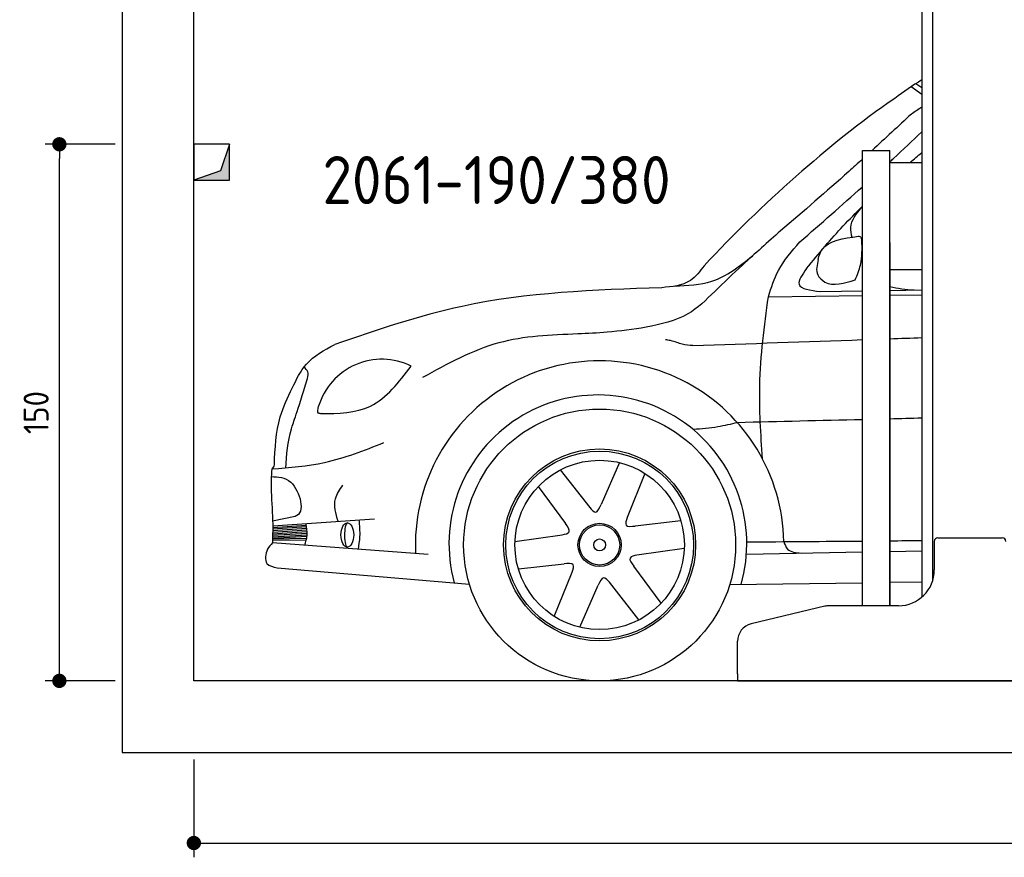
# Model space of a CAD drawing. Header units: millimetres. Extents: x -287 to 6264, y -593 to 4178.
# Tile 1 of 4: x -287 to 2465, y -593 to 1748. Entities that reach past the tile are written whole.
import ezdxf

# ---------------------------------------------------------------- set-up
doc = ezdxf.new("R2010")
doc.units = ezdxf.units.MM
for name, color, linetype in [('4', 3, 'Continuous'), ('5', 3, 'Continuous'), ('breakthrough', 1, 'Continuous'), ('Car', 10, 'Continuous')]:
    doc.layers.add(name, color=color, linetype=linetype)
doc.styles.get("Standard").update_dxf_attribs({"font": 'ISOCP.SHX'})
doc.dimstyles.new('GEN-ISO$0', dxfattribs={"dimscale": 20, "dimtxt": 3.5, "dimasz": 2, "dimexe": 2, "dimexo": 1, "dimgap": 1.5, "dimtad": 1, "dimdec": 1, "dimlfac": 0.1, "dimdsep": 46, "dimtxsty": 'STANDARD', "dimblk": 'PUNKT', "dimcen": 2, "dimclrd": 256, "dimclre": 256, "dimclrt": 2, "dimadec": 0, "dimazin": 0, "dimtp": 0.1, "dimtm": 0.1, "dimtfac": 0.71, "dimtdec": 1, "dimtmove": 2, "dimatfit": 3, "dimldrblk": 'PUNKT', "dimfxl": 1, "dimtolj": 1, "dimarcsym": 0})

# ---------------------------------------------------------------- blocks, each defined once
blk = doc.blocks.new('PUNKT')
at = {"layer": '4', "color": 0, "linetype": 'ByBlock'}
blk.add_line((-0.5, 0), (-1, 0), dxfattribs=at)
at = {"layer": '4', "color": 0, "linetype": 'ByBlock', "const_width": 0.5}
blk.add_lwpolyline([(-0.25, 0, 1), (0.25, 0, 1)], format="xyb", close=True, dxfattribs=at)
blk = doc.blocks.new('*D11')
at = {"layer": '5', "lineweight": -2}
for p, q in [((200, -320), (200, -593.3)), ((5400, -320), (5400, -593.3)), ((240, -553.3), (5360, -553.3))]:
    blk.add_line(p, q, dxfattribs=at)
at = {"layer": 'DEFPOINTS', "color": 0}
for p in [(200, -300), (5400, -300), (5400, -553.3)]:
    blk.add_point(p, dxfattribs=at)
at = {"layer": '5', "lineweight": -2, "xscale": 40, "yscale": 40, "zscale": 40, "rotation": 180}
blk.add_blockref('PUNKT', (200, -553.3), dxfattribs=at)
at = {"layer": '5', "lineweight": -2, "xscale": 40, "yscale": 40, "zscale": 40}
blk.add_blockref('PUNKT', (5400, -553.3), dxfattribs=at)
at = {"layer": '5', "color": 2, "insert": (2800, -488.3), "char_height": 70, "attachment_point": 5}
blk.add_mtext('\\A1;520', dxfattribs=at)
blk = doc.blocks.new('*D3')
at = {"layer": '5', "lineweight": -2}
for p, q in [((-20, 1400), (-215.7, 1400)), ((-175.7, -60), (-175.7, 1360)), ((-20, -100), (-215.7, -100))]:
    blk.add_line(p, q, dxfattribs=at)
at = {"layer": 'DEFPOINTS', "color": 0}
for p in [(-175.7, 1400), (0, 1400), (0, -100)]:
    blk.add_point(p, dxfattribs=at)
at = {"layer": '5', "lineweight": -2, "xscale": 40, "yscale": 40, "zscale": 40}
for p, rotation in [((-175.7, 1400), 90), ((-175.7, -100), 270)]:
    blk.add_blockref('PUNKT', p, dxfattribs=dict(at, rotation=rotation))
at = {"layer": '5', "color": 2, "insert": (-240.7, 650), "char_height": 70, "attachment_point": 5, "rotation": 90}
blk.add_mtext('\\A1;150', dxfattribs=at)

msp = doc.modelspace()

# ---------------------------------------------------------------- linework, layer by layer
for p, q in [((2264.07, 3010), (2264.07, 178.78)), ((2234.07, 1810), (2234.07, 134.01)), ((2068.07, 110), (2068.07, 1383)), ((2068.07, 1383), (2145.07, 1383)), ((2145.07, 110), (2145.07, 1383)), ((2145.07, 1349.04), (2234.07, 1349.04)), ((2145.07, 1125), (2145.07, 110)), ((2145.07, 1050), (2234.07, 1050)), ((2269.07, 290), (2269.07, 210)), ((2279.07, 300), (2459.07, 300)), ((1963.32, 108.62), (1757.4, 59.2)), ((2169.07, 110), (1974.98, 110)), ((1719.07, -80), (1719.07, 10.58)), ((1719.07, -80), (1719.07, -100)), ((1719.07, -100), (1994.07, -100)), ((1994.07, -100), (3024.07, -100))]:
    msp.add_line(p, q)
msp.add_lwpolyline([(5600, -100), (5600, 3900), (0, 3900), (0, -300), (5600, -300), (5698.53, -300), (5718.66, -252.06), (5691.11, -184.27), (5726.08, -150.37), (5711.24, -100), (200, -100), (200, 3700), (5400, 3700), (5400, -100)])
for centre, radius, start, end in [((2279.07, 290), 10, 90, 180), ((2459.07, 290), 10, 0, 90), ((2169.07, 210), 100, 270, 0), ((1974.98, 60), 50, 90, 103.49573), ((1769.07, 10.58), 50, 103.49573, 180)]:
    msp.add_arc(centre, radius, start, end)
at = {"layer": 'breakthrough'}
for p, q in [((300, 1400), (274.52, 1325.48)), ((300, 1400), (274.52, 1325.48)), ((274.52, 1325.48), (200, 1300))]:
    msp.add_line(p, q, dxfattribs=at)
msp.add_lwpolyline([(200, 1300), (300, 1300), (300, 1400), (200, 1400)], close=True, dxfattribs=at)
msp.add_lwpolyline([(200, 1300), (300, 1300), (300, 1400), (200, 1400)], close=True, dxfattribs=at)
for points in [[(300, 1300), (300, 1400), (274.52, 1325.48)], [(300, 1300), (300, 1400), (274.52, 1325.48)], [(200, 1300), (300, 1300), (274.52, 1325.48)]]:
    msp.add_solid(points, dxfattribs=at)
at = {"layer": 'Car'}
for p, q in [((2234.07, 1557.5), (2217.6, 1569.31)), ((2234.07, 1538.85), (2204.58, 1560.59)), ((2145.07, 991.62), (2234.07, 993.01)), ((1805.31, 973.95), (2068.07, 976.98)), ((1950.57, 988.57), (2068.07, 990.41)), ((2145.07, 977.87), (2234.07, 978.89)), ((1389.2, 510.11), (1337.87, 392.62)), ((1224.05, 489.65), (1306.17, 384.48)), ((1460.56, 479.91), (1410.54, 356.2)), ((1162.22, 442.96), (1238.3, 339.76)), ((482.66, 359.79), (420.19, 346.18)), ((420.35, 333.35), (704.86, 353.22)), ((420.35, 324.75), (514.59, 331.18)), ((420.36, 328.94), (513.96, 335.06)), ((1560.85, 347.11), (1433.44, 332.82)), ((419.97, 299.24), (515.93, 304.09)), ((420.03, 302.3), (516.25, 308.05)), ((420.13, 307.06), (516.34, 313.1)), ((420.2, 311.29), (516.14, 317.91)), ((420.27, 315.72), (515.75, 322.44)), ((420.32, 320.19), (515.16, 327.28)), ((1097.36, 289.7), (1229.5, 308.23)), ((854.82, 253.26), (419.65, 285.72)), ((419.85, 294.1), (514.21, 293.75)), ((419.92, 296.9), (515.27, 299.29)), ((1570.38, 270.21), (1438.23, 251.68)), ((1744.05, 254.16), (2068.07, 260.31)), ((2145.07, 261.77), (2234.07, 263.46)), ((1106.88, 212.8), (1234.3, 227.09)), ((1505.52, 116.96), (1429.44, 220.16)), ((433.13, 216.17), (970.38, 170.68)), ((1207.17, 80.01), (1257.2, 203.71)), ((1278.53, 49.81), (1329.87, 167.3)), ((1443.68, 70.26), (1361.57, 175.44)), ((1697.31, 169.14), (2068.07, 174.45)), ((2145.07, 175.55), (2234.07, 176.82))]:
    msp.add_line(p, q, dxfattribs=at)
for radius in [379.96, 268.2, 262.27, 236.71, 60.48, 56.18, 16.64]:
    msp.add_circle((1333.87, 279.96), radius, dxfattribs=at)
for centre, radius, start, end in [((725.18, 614.84), 184.14, 63.58508, 163.35679), ((1333.87, 279.96), 514.77, 1.02938, 182.74667), ((1328.99, 283.11), 416.06, 344.09923, 195.19111), ((409.94, 505.62), 15.25, 301.25705, 353.48043)]:
    msp.add_arc(centre, radius, start, end, dxfattribs=at)
msp.add_ellipse((628.97, 307.95), major_axis=(0, -33.98), ratio=0.5235014, dxfattribs=at)
msp.add_ellipse((628.97, 307.95), major_axis=(-0.52, -34.06), ratio=0.233483, start_param=3.2138645, end_param=6.3554571, dxfattribs=at)
for points in [[(2234.07, 1579.89), (2208.49, 1563.89), (2183.54, 1546.12), (2158.59, 1528.34)], [(2204.86, 1484.56), (2214.58, 1491.35), (2224.29, 1498.15), (2234.07, 1504.84)], [(2204.86, 1484.56), (2168.41, 1450.61), (2131.97, 1416.66), (2095.26, 1383)], [(2201.41, 1349.04), (2212.25, 1358.46), (2223.14, 1367.83), (2234.07, 1377.16)], [(1893.45, 1126.95), (1951.86, 1178.12), (2010.28, 1229.3), (2068.07, 1281.15)], [(2065.87, 1081.64), (2066.6, 1080.31), (2067.33, 1078.98), (2068.07, 1077.65)], [(1963.38, 1014.11), (1985.86, 1003.4), (2018.61, 1011.91), (2047.8, 1020.98)], [(2145.07, 1002.84), (2165.74, 996.72), (2189.21, 994.7), (2212.67, 992.68)], [(1594.55, 837.29), (1752.39, 842.85), (1910.23, 848.41), (2068.07, 853.84)], [(2145.07, 856.47), (2174.73, 857.48), (2204.4, 858.49), (2234.07, 859.49)], [(2234.07, 634.15), (2204.4, 633.44), (2174.73, 632.72), (2145.07, 632.01)], [(2068.07, 630.15), (1951.65, 627.34), (1835.24, 624.53), (1718.83, 621.72)], [(417.85, 492.59), (415.97, 471.78), (415.86, 450.45), (415.75, 429.12)], [(1745.02, 288.51), (1852.71, 289.22), (1960.39, 289.95), (2068.07, 290.91)], [(2145.07, 291.64), (2174.73, 291.94), (2204.4, 292.25), (2234.07, 292.6)]]:
    msp.add_open_spline(points, degree=3, dxfattribs=at)
for points, knots in [([(2158.59, 1528.34), (2061.34, 1462.36), (1875.82, 1310.17), (1707.17, 1148.79), (1626.01, 1060.3)], [0, 0, 0, 0, 35.1101955, 71.1973858, 71.1973858, 71.1973858, 71.1973858]), ([(2145.07, 1351.1), (2148.36, 1354.13), (2178.21, 1381.68), (2207.8, 1409.5), (2234.07, 1434.33)], [336.9792178, 336.9792178, 336.9792178, 336.9792178, 350.4154778, 458.8403975, 458.8403975, 458.8403975, 458.8403975]), ([(2068.07, 1358.17), (2055.46, 1346.7), (1980.34, 1278.87), (1903.53, 1212.94), (1839.65, 1158.11)], [186.2370215, 186.2370215, 186.2370215, 186.2370215, 237.374313, 489.8885608, 489.8885608, 489.8885608, 489.8885608]), ([(1912.07, 1052.49), (1929.12, 1073.53), (1978.28, 1134.21), (2031.8, 1190.79), (2068.07, 1226.53)], [0, 0, 0, 0, 81.1840026, 234.1420793, 234.1420793, 234.1420793, 234.1420793]), ([(2064.08, 1222.59), (2050.06, 1204.92), (2029.93, 1179.54), (2036.4, 1149.35), (2038.37, 1140.17)], [0, 0, 0, 0, 62.5436232, 89.8465459, 89.8465459, 89.8465459, 89.8465459]), ([(1839.65, 1158.11), (1803.86, 1126.37), (1741.43, 1070.99), (1681.07, 1013.37), (1655.31, 988.78)], [0, 0, 0, 0, 143.4974859, 250.3282532, 250.3282532, 250.3282532, 250.3282532]), ([(1944.91, 1078.34), (1946.92, 1088.81), (1960.99, 1130.13), (2015.13, 1137.21), (2056.89, 1142.67)], [4.3267327, 4.3267327, 4.3267327, 4.3267327, 7.5217653, 18.3125191, 18.3125191, 18.3125191, 18.3125191]), ([(2047.8, 1020.98), (2053.56, 1034.66), (2068.47, 1070.03), (2067.28, 1108.65), (2066.55, 1132.35)], [0, 0, 0, 0, 44.1087508, 114.0626075, 114.0626075, 114.0626075, 114.0626075]), ([(2066.55, 1132.35), (2066.3, 1134.63), (2065.7, 1140.15), (2060.15, 1141.74), (2056.89, 1142.67)], [0, 0, 0, 0, 6.3685139, 15.4451896, 15.4451896, 15.4451896, 15.4451896]), ([(1805.31, 973.95), (1813.41, 999.14), (1831.76, 1056.25), (1871.33, 1101.6), (1893.45, 1126.95)], [0, 0, 0, 0, 78.5991929, 178.2045322, 178.2045322, 178.2045322, 178.2045322]), ([(1543.41, 1003.45), (1579.24, 1005), (1660.96, 1008.55), (1725.55, 1059.79), (1761.81, 1088.55)], [0, 0, 0, 0, 105.1259693, 239.728996, 239.728996, 239.728996, 239.728996]), ([(1944.91, 1078.34), (1941.23, 1062.57), (1935.08, 1036.27), (1954.94, 1020.3), (1963.38, 1014.11)], [0, 0, 0, 0, 4.3638538, 7.2758736, 7.2758736, 7.2758736, 7.2758736]), ([(1626.01, 1060.3), (1614.2, 1044.72), (1585.16, 1006.4), (1536.31, 1001.85), (1507.32, 999.15)], [0, 0, 0, 0, 56.488622, 138.9507345, 138.9507345, 138.9507345, 138.9507345]), ([(1912.07, 1052.49), (1900.31, 1035.87), (1873.33, 997.75), (1922.72, 991.88), (1950.57, 988.57)], [0, 0, 0, 0, 48.4217732, 111.0276306, 111.0276306, 111.0276306, 111.0276306]), ([(1507.32, 999.15), (1319.24, 992.59), (1006.5, 981.69), (711.24, 880.77), (593.55, 840.55)], [0, 0, 0, 0, 560.3390229, 931.7685124, 931.7685124, 931.7685124, 931.7685124]), ([(1655.31, 988.78), (1631.59, 965.25), (1578.41, 912.46), (1504.67, 896.92), (1463.81, 888.3)], [0, 0, 0, 0, 98.2475773, 220.350902, 220.350902, 220.350902, 220.350902]), ([(1788.82, 520.81), (1784.33, 589.4), (1774.4, 740.91), (1794.37, 891.52), (1805.31, 973.95)], [0, 0, 0, 0, 205.7201048, 454.4199722, 454.4199722, 454.4199722, 454.4199722]), ([(1463.81, 888.3), (1427.43, 883.01), (1364.01, 873.79), (1300, 870.97), (1272.71, 869.77)], [0, 0, 0, 0, 110.2026805, 192.1038223, 192.1038223, 192.1038223, 192.1038223]), ([(1272.71, 869.77), (1197.75, 866.86), (1043.56, 860.87), (908.43, 786.05), (839, 747.61)], [0, 0, 0, 0, 221.788027, 456.2082862, 456.2082862, 456.2082862, 456.2082862]), ([(1549.78, 845.98), (1543.84, 847.85), (1533.34, 851.17), (1522.47, 852.91), (1517.75, 853.66)], [0, 0, 0, 0, 18.657351, 32.9831545, 32.9831545, 32.9831545, 32.9831545]), ([(474.93, 718.4), (486.42, 742.4), (512.06, 796.01), (564.56, 824.7), (593.55, 840.55)], [0, 0, 0, 0, 77.9668579, 174.1171277, 174.1171277, 174.1171277, 174.1171277]), ([(1594.55, 837.29), (1584.49, 838.07), (1569.19, 839.26), (1554.73, 844.26), (1549.78, 845.98)], [0, 0, 0, 0, 30.0811887, 45.7505216, 45.7505216, 45.7505216, 45.7505216]), ([(517.8, 745.61), (519, 752.13), (521.28, 764.49), (512.1, 772.9), (507.77, 776.87)], [0, 0, 0, 0, 18.4691811, 34.9826816, 34.9826816, 34.9826816, 34.9826816]), ([(553.7, 646.97), (603.58, 647.16), (708.5, 649.95), (772.95, 734.8), (807.1, 779.75)], [0.9310276, 0.9310276, 0.9310276, 0.9310276, 15.0900716, 31.0453666, 31.0453666, 31.0453666, 31.0453666]), ([(457.19, 494.34), (458.77, 532.57), (464.07, 588.87), (487.35, 645.98), (517.8, 745.61)], [0, 0, 0, 0, 11.9611006, 18.8954237, 18.8954237, 18.8954237, 18.8954237]), ([(425.09, 503.89), (426.96, 549.44), (430.05, 624.5), (462.27, 691.9), (474.93, 718.4)], [0, 0, 0, 0, 134.8149458, 222.1758332, 222.1758332, 222.1758332, 222.1758332]), ([(559.35, 647), (555.1, 646.85), (543.29, 646.47), (546.62, 659.35), (548.75, 667.58)], [0, 0, 0, 0, 10.8841635, 30.1601182, 30.1601182, 30.1601182, 30.1601182]), ([(1718.83, 621.72), (1700.66, 617.37), (1660.11, 607.66), (1618.52, 604.37), (1595.56, 602.56)], [0, 0, 0, 0, 55.9549759, 124.9118974, 124.9118974, 124.9118974, 124.9118974]), ([(417.85, 492.59), (467.52, 496.35), (575.41, 504.54), (676.12, 544.44), (730.47, 565.97)], [0, 0, 0, 0, 148.5779208, 322.7468005, 322.7468005, 322.7468005, 322.7468005]), ([(416.47, 471.08), (435.7, 470.34), (487.78, 468.32), (513.86, 367.4), (482.66, 359.79)], [0, 0, 0, 0, 56.3612502, 152.713747, 152.713747, 152.713747, 152.713747]), ([(602.87, 346.1), (596.78, 367.87), (586.53, 404.53), (607.8, 435.04), (616.44, 447.43)], [0, 0, 0, 0, 63.553919, 106.9908011, 106.9908011, 106.9908011, 106.9908011]), ([(415.75, 429.12), (417.89, 398.65), (421.24, 350.88), (420.07, 303.04), (419.65, 285.72)], [0, 0, 0, 0, 91.5661795, 143.5160798, 143.5160798, 143.5160798, 143.5160798]), ([(1306.17, 384.48), (1312.11, 378.07), (1325.27, 363.88), (1333.41, 382.44), (1337.87, 392.62)], [0, 0, 0, 0, 20.9569439, 46.4574123, 46.4574123, 46.4574123, 46.4574123]), ([(510.4, 278.95), (512.99, 288.3), (518.54, 308.34), (515.03, 328.88), (513.16, 339.83)], [0, 0, 0, 0, 28.7552543, 61.6146647, 61.6146647, 61.6146647, 61.6146647]), ([(659.83, 267.81), (661.65, 279.47), (665.92, 306.81), (663.67, 334.43), (662.38, 350.26)], [0, 0, 0, 0, 35.3158434, 82.743529, 82.743529, 82.743529, 82.743529]), ([(1229.5, 308.23), (1238.02, 310.17), (1256.89, 314.47), (1244.89, 330.8), (1238.3, 339.76)], [0, 0, 0, 0, 20.9569439, 46.4574123, 46.4574123, 46.4574123, 46.4574123]), ([(1410.54, 356.2), (1407.96, 347.86), (1402.25, 329.37), (1422.39, 331.6), (1433.44, 332.82)], [0, 0, 0, 0, 20.9569439, 46.4574123, 46.4574123, 46.4574123, 46.4574123]), ([(419.65, 285.72), (414.62, 280.29), (400.83, 265.4), (395.42, 223.86), (421.57, 218.53), (433.13, 216.17)], [0, 0, 0, 0, 22.628421, 62.0407559, 93.2829398, 93.2829398, 93.2829398, 93.2829398]), ([(1848.56, 289.21), (1851.26, 281.49), (1858.71, 260.23), (1882.41, 258.26), (1897.51, 257)], [0, 0, 0, 0, 23.0095539, 63.4160485, 63.4160485, 63.4160485, 63.4160485]), ([(1438.23, 251.68), (1429.72, 249.74), (1410.85, 245.44), (1422.85, 229.12), (1429.44, 220.16)], [0, 0, 0, 0, 20.9569439, 46.4574123, 46.4574123, 46.4574123, 46.4574123]), ([(1257.2, 203.71), (1259.78, 212.05), (1265.49, 230.55), (1245.35, 228.32), (1234.3, 227.09)], [0, 0, 0, 0, 20.9569439, 46.4574123, 46.4574123, 46.4574123, 46.4574123]), ([(1361.57, 175.44), (1355.63, 181.84), (1342.47, 196.03), (1334.33, 177.48), (1329.87, 167.3)], [0, 0, 0, 0, 20.9569439, 46.4574123, 46.4574123, 46.4574123, 46.4574123])]:
    msp.add_open_spline(points, degree=3, knots=knots, dxfattribs=at)

# ---------------------------------------------------------------- texts
msp.add_text('2061-190/380', height=134.4).set_placement((559.31, 1232.82))

# ---------------------------------------------------------------- dimensions: what is measured, and where the dimension line sits
at = {"layer": '5'}
dim = msp.add_linear_dim(base=(-175.68, 1400), p1=(0, -100), p2=(0, 1400), angle=90, dimstyle='GEN-ISO$0', override={"dimlfac": 0.1}, dxfattribs=at)
dim.commit()
dim.dimension.update_dxf_attribs({"geometry": '*D3', "text_midpoint": (-240.68, 650)})
dim = msp.add_linear_dim(base=(5400, -553.28), p1=(200, -300), p2=(5400, -300), dimstyle='GEN-ISO$0', override={"dimlfac": 0.1}, dxfattribs=at)
dim.commit()
dim.dimension.update_dxf_attribs({"geometry": '*D11', "text_midpoint": (2800, -488.27)})

doc.saveas('drawing.dxf')
